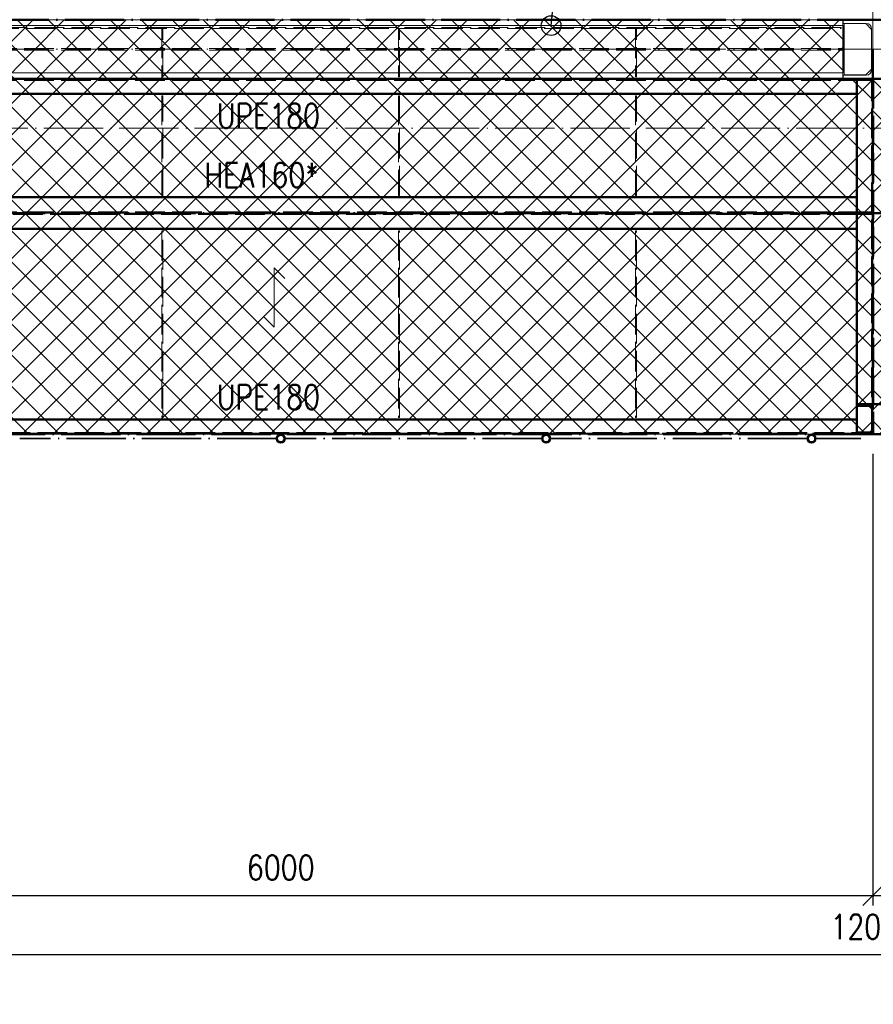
# Paper-space layout 'Layout1' of a CAD drawing. Extents: x -2 to 1380, y -36 to 422.
# Tile 3 of 79: x 129 to 215, y 66 to 166. Entities that reach past the tile are written whole.
import ezdxf

# ---------------------------------------------------------------- set-up
doc = ezdxf.new("R2010")
doc.units = 0
for name, pattern in [('ACAD_ISO02W100', [15, 12, -3]), ('ACAD_ISO04W100', [30.5, 24, -3, 0.5, -3]), ('HP_01_CER_B', [8, 5, -1, 1, -1])]:
    doc.linetypes.add(name, pattern=pattern)
doc.layers.get('0').update_dxf_attribs({"linetype": 'CONTINUOUS'})
doc.layers.get('DEFPOINTS').update_dxf_attribs({"color": 132, "linetype": 'CONTINUOUS'})
for name, color, linetype, lineweight in [('SS_1.ET-HALA_TaO-PRISTAVBA-PODLAH.NOSNIKY', 9, 'CONTINUOUS', 13), ('SS_1.ET-HALA_TaO-RASTR', 7, 'HP_01_CER_B', 13), ('SS_1.ET-HALA_TaO-SLOUP', 9, 'CONTINUOUS', 13), ('SS_2.ET-HALA_TaO-LAVKA_+5.100m', 210, 'CONTINUOUS', 50), ('SS_2.ET-HALA_TaO-LAVKA_+5.100m-KONZOLA', 202, 'CONTINUOUS', 50), ('SS_2.ET-HALA_TaO-LAVKA_+5.100m-PLECH', 90, 'CONTINUOUS', 13), ('SS_2.ET-HALA_TaO-LAVKA_+5.100m-PLECH-VYZTUHA', 150, 'CONTINUOUS', 13), ('SS_2.ET-HALA_TaO-LAVKA_+5.100m-ZABRADLI', 41, 'CONTINUOUS', 35), ('SS_2.ET-HALA_TaO-PRISTAVBA-PODLAHA_LEM', 140, 'CONTINUOUS', 50), ('SS_KOTY', 3, 'CONTINUOUS', 25), ('SS_POPIS_PROFILU', 13, 'CONTINUOUS', 25), ('SS_POPIS_PROFILU_S355', 2, 'CONTINUOUS', 35), ('SS_SRAFY', 8, 'CONTINUOUS', 18), ('SS_STAV.OK-POPIS_PROFILU', 9, 'CONTINUOUS', 13)]:
    doc.layers.add(name, color=color, linetype=linetype, lineweight=lineweight)
doc.styles.add('ROMANS', font='romans.shx', dxfattribs={"width": 0.8})
doc.styles.add('romans.shx', font='romans.shx', dxfattribs={"height": 5})
doc.dimstyles.new('A-1_(2.5)_50AS', dxfattribs={"dimtxt": 2.5, "dimasz": 2, "dimexe": 1, "dimexo": 2, "dimgap": 0, "dimtad": 0, "dimdec": 1, "dimlfac": 50, "dimrnd": 1, "dimtxsty": 'ROMANS', "dimblk1": 'OBLIQUE', "dimblk2": 'OBLIQUE', "dimsah": 1, "dimcen": 2, "dimclrd": 256, "dimclre": 256, "dimclrt": 256, "dimadec": 1, "dimazin": 2, "dimtfac": 0.714286, "dimtdec": 1, "dimtmove": 0, "dimatfit": 3, "dimldrblk": 'OPEN', "dimfxl": 1, "dimtvp": 1.142857, "dimtfill": 1, "dimtolj": 1, "dimlwd": -1, "dimlwe": -1, "dimarcsym": 0})
pattern_1 = [(45, (-864.81247, 154.627365), (-0.0449012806, 0.0449012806), [])]

# ---------------------------------------------------------------- blocks, each defined once
blk = doc.blocks.new('_Oblique')
at = {"color": 0, "linetype": 'ByBlock', "lineweight": -2}
blk.add_line((-0.5, -0.5), (0.5, 0.5), dxfattribs=at)
blk = doc.blocks.new('*D18')
at = {"layer": 'DEFPOINTS', "color": 0, "transparency": 16777216}
for p in [(95.188, 70.856), (95.188, 65.856), (335.188, 65.856)]:
    blk.add_point(p, dxfattribs=at)
at = {"layer": 'SS_KOTY', "transparency": 16777216}
for p, q in [((95.188, 67.856), (95.188, 71.856)), ((335.188, 67.856), (335.188, 71.856)), ((335.188, 70.856), (95.188, 70.856))]:
    blk.add_line(p, q, dxfattribs=at)
at = {"layer": 'SS_KOTY', "transparency": 16777216, "xscale": 2, "yscale": 2, "zscale": 2, "rotation": 180}
blk.add_blockref('_Oblique', (95.188, 70.856), dxfattribs=at)
at = {"layer": 'SS_KOTY', "transparency": 16777216, "xscale": 2, "yscale": 2, "zscale": 2}
blk.add_blockref('_Oblique', (335.188, 70.856), dxfattribs=at)
at = {"layer": 'SS_KOTY', "transparency": 16777216, "insert": (215.188, 73.713), "char_height": 2.5, "attachment_point": 5, "style": 'ROMANS', "bg_fill": 3, "box_fill_scale": 1.1, "bg_fill_color": 256, "bg_fill_true_color": 13158600, "bg_fill_transparency": 0}
blk.add_mtext('\\A1;12000', dxfattribs=at)
blk = doc.blocks.new('_OPEN')
at = {"color": 0, "linetype": 'ByBlock'}
for p, q in [((-1, 0.167), (0, 0)), ((0, 0), (-1, -0.167)), ((0, 0), (-1, 0))]:
    blk.add_line(p, q, dxfattribs=at)
blk = doc.blocks.new('*D24')
at = {"layer": 'DEFPOINTS', "color": 0, "transparency": 16777216}
for p in [(215.188, 123.627, -4998), (335.188, 123.627, -4998.1), (215.188, 76.856)]:
    blk.add_point(p, dxfattribs=at)
at = {"layer": 'SS_KOTY', "transparency": 16777216}
for p, q in [((215.188, 121.627), (215.188, 75.856)), ((335.188, 121.627), (335.188, 75.856)), ((335.188, 76.856), (215.188, 76.856))]:
    blk.add_line(p, q, dxfattribs=at)
at = {"layer": 'SS_KOTY', "transparency": 16777216, "xscale": 2, "yscale": 2, "zscale": 2, "rotation": 180}
blk.add_blockref('_Oblique', (215.188, 76.856), dxfattribs=at)
at = {"layer": 'SS_KOTY', "transparency": 16777216, "xscale": 2, "yscale": 2, "zscale": 2}
blk.add_blockref('_Oblique', (335.188, 76.856), dxfattribs=at)
at = {"layer": 'SS_KOTY', "transparency": 16777216, "insert": (275.188, 79.713), "char_height": 2.5, "attachment_point": 5, "style": 'ROMANS', "bg_fill": 3, "box_fill_scale": 1.1, "bg_fill_color": 256, "bg_fill_true_color": 13158600, "bg_fill_transparency": 0}
blk.add_mtext('\\A1;6000', dxfattribs=at)
blk = doc.blocks.new('*D25')
at = {"layer": 'DEFPOINTS', "color": 0, "transparency": 16777216}
for p in [(95.188, 123.627, -4998), (215.188, 123.627, -4998), (95.188, 76.856)]:
    blk.add_point(p, dxfattribs=at)
at = {"layer": 'SS_KOTY', "transparency": 16777216}
for p, q in [((95.188, 121.627), (95.188, 75.856)), ((215.188, 121.627), (215.188, 75.856)), ((215.188, 76.856), (95.188, 76.856))]:
    blk.add_line(p, q, dxfattribs=at)
at = {"layer": 'SS_KOTY', "transparency": 16777216, "xscale": 2, "yscale": 2, "zscale": 2, "rotation": 180}
blk.add_blockref('_Oblique', (95.188, 76.856), dxfattribs=at)
at = {"layer": 'SS_KOTY', "transparency": 16777216, "xscale": 2, "yscale": 2, "zscale": 2}
blk.add_blockref('_Oblique', (215.188, 76.856), dxfattribs=at)
at = {"layer": 'SS_KOTY', "transparency": 16777216, "insert": (155.188, 79.713), "char_height": 2.5, "attachment_point": 5, "style": 'ROMANS', "bg_fill": 3, "box_fill_scale": 1.1, "bg_fill_color": 256, "bg_fill_true_color": 13158600, "bg_fill_transparency": 0}
blk.add_mtext('\\A1;6000', dxfattribs=at)

psp = doc.layouts.get("Layout1")

# ---------------------------------------------------------------- hatches: boundary and pattern name
at = {"layer": 'SS_SRAFY'}
h = psp.add_hatch(dxfattribs=at)
h.set_pattern_fill('ANSI37', color=8, scale=0.7, angle=90, style=0)
h.set_pattern_definition([(135, (156.0125, 144.3818), (-1.571545, -1.571545), []), (225, (156.0125, 144.3818), (1.571545, -1.571545), [])])
h.paths.add_polyline_path([(215.1875, 123.6274), (215.1875, 159.6073), (212.1675, 159.6073), (212.1675, 165.6274), (99.2076, 165.6274), (99.2076, 143.6073), (95.1875, 143.6073), (95.1875, 123.6274)], flags=0)
h = psp.add_hatch(dxfattribs=at)
h.set_pattern_fill('ANSI37', color=8, scale=0.7, angle=90, style=0)
h.set_pattern_definition([(135, (274.3477, 144.3783), (-1.571545, -1.571545), []), (225, (274.3477, 144.3783), (1.571545, -1.571545), [])])
h.paths.add_polyline_path([(335.1875, 123.6274), (335.1875, 143.6073), (331.1675, 143.6073), (331.1675, 165.6274), (218.2076, 165.6274), (218.2076, 159.6073), (215.1875, 159.6073), (215.1875, 123.6274)], flags=0)
h.paths.add_polyline_path([(316.3875, 148.5273), (316.3875, 150.9274), (316.7476, 150.9274), (316.7476, 148.5273)], flags=0)
h.paths.add_polyline_path([(316.3875, 158.1273), (316.3875, 160.5274), (316.7476, 160.5274), (316.7476, 158.1273)], flags=0)
h = psp.add_hatch(dxfattribs=at)
h.set_pattern_fill('ANSI31', color=5, scale=0.02, style=0)
h.set_pattern_definition(pattern_1)
h.paths.add_polyline_path([(155.1875, 123.6274, 1), (155.1875, 122.7374, 1)], flags=0)
h.paths.add_polyline_path([(155.1875, 123.5274, 1), (155.1875, 122.8374, 1)], flags=0)
h = psp.add_hatch(dxfattribs=at)
h.set_pattern_fill('ANSI31', color=5, scale=0.02, style=0)
h.set_pattern_definition(pattern_1)
h.paths.add_polyline_path([(182.0875, 123.6274, 1), (182.0875, 122.7374, 1)], flags=0)
h.paths.add_polyline_path([(182.0875, 123.5274, 1), (182.0875, 122.8374, 1)], flags=0)
h = psp.add_hatch(dxfattribs=at)
h.set_pattern_fill('ANSI31', color=5, scale=0.02, style=0)
h.set_pattern_definition(pattern_1)
h.paths.add_polyline_path([(208.9875, 123.6274, 1), (208.9875, 122.7374, 1)], flags=0)
h.paths.add_polyline_path([(208.9875, 123.5274, 1), (208.9875, 122.8374, 1)], flags=0)

# ---------------------------------------------------------------- linework, layer by layer
at = {"layer": 'SS_1.ET-HALA_TaO-PRISTAVBA-PODLAH.NOSNIKY', "color": 9, "linetype": 'ACAD_ISO04W100', "ltscale": 0.25}
for p, q in [((215.1875, 162.6274), (215.1875, 306.7274)), ((95.1875, 162.6274), (215.1875, 162.6274)), ((215.1875, 162.6274), (335.1875, 162.6274))]:
    psp.add_line(p, q, dxfattribs=at)
at = {"layer": 'SS_1.ET-HALA_TaO-PRISTAVBA-PODLAH.NOSNIKY', "color": 5, "linetype": 'Continuous', "ltscale": 0.25}
for p, q in [((212.1875, 165.0274), (99.1876, 165.0274)), ((212.1875, 165.0274), (212.1875, 160.2274)), ((143.1375, 160.2274), (119.2375, 160.2274)), ((167.1375, 160.2274), (143.2375, 160.2274)), ((191.1375, 160.2274), (167.2375, 160.2274)), ((212.1875, 160.2274), (191.2375, 160.2274))]:
    psp.add_line(p, q, dxfattribs=at)
at = {"layer": 'SS_1.ET-HALA_TaO-PRISTAVBA-PODLAH.NOSNIKY', "color": 9, "linetype": 'ACAD_ISO02W100', "ltscale": 0.25}
for p, q in [((99.1876, 162.7024), (212.1875, 162.7024)), ((99.1876, 162.5524), (212.1875, 162.5524)), ((143.2375, 160.2274), (143.1375, 160.2274)), ((167.2375, 160.2274), (167.1375, 160.2274)), ((191.2375, 160.2274), (191.1375, 160.2274))]:
    psp.add_line(p, q, dxfattribs=at)
at = {"layer": 'SS_1.ET-HALA_TaO-RASTR', "linetype": 'ACAD_ISO04W100', "ltscale": 0.25}
psp.add_line((70.1875, 154.6274), (825.1574, 154.6274), dxfattribs=at)
at = {"layer": 'SS_1.ET-HALA_TaO-SLOUP', "color": 5, "linetype": 'Continuous', "ltscale": 0.25}
for p, q in [((212.1875, 165.6274), (212.1875, 165.2474)), ((212.1875, 165.2474), (214.5375, 165.2474)), ((214.4775, 165.2274), (212.2775, 165.2274)), ((212.2775, 165.2274), (212.2775, 160.0274)), ((215.0775, 164.6274), (214.4775, 165.2274)), ((215.0775, 160.5474), (215.0775, 164.7074)), ((214.5375, 160.0074), (212.1875, 160.0074)), ((212.1875, 160.0074), (212.1875, 159.6274)), ((212.2775, 160.0274), (214.4775, 160.0274)), ((214.4775, 160.0274), (215.0775, 160.6274)), ((212.1875, 159.6274), (218.1875, 159.6274))]:
    psp.add_line(p, q, dxfattribs=at)
at = {"layer": 'SS_1.ET-HALA_TaO-SLOUP', "color": 5, "linetype": 'Continuous', "ltscale": 0.25, "extrusion": (0, 0, -1)}
for centre, start, end in [((-214.5375, 164.7074), 90, 180), ((-214.5375, 160.5474), 180, 270)]:
    psp.add_arc(centre, 0.54, start, end, dxfattribs=at)
at = {"layer": 'SS_2.ET-HALA_TaO-LAVKA_+5.100m', "color": 7, "linetype": 'ACAD_ISO04W100', "ltscale": 0.25}
for p, q in [((215.1875, 159.6274), (95.1875, 159.6274)), ((335.1875, 159.6274), (215.1875, 159.6274)), ((215.1875, 146.0274), (95.1875, 146.0274)), ((335.1875, 146.0274), (215.1875, 146.0274))]:
    psp.add_line(p, q, dxfattribs=at)
at = {"layer": 'SS_2.ET-HALA_TaO-LAVKA_+5.100m', "color": 1, "linetype": 'Continuous', "ltscale": 0.25}
for p, q in [((99.1876, 159.6274), (212.1875, 159.6274)), ((213.5875, 147.6274), (213.5875, 159.6273)), ((99.1876, 158.1274), (213.5875, 158.1274)), ((213.5875, 147.6274), (99.1876, 147.6274)), ((213.5875, 144.4274), (213.5875, 147.6274)), ((99.1876, 144.4274), (213.5875, 144.4274)), ((213.5875, 125.1274), (96.7875, 125.1274))]:
    psp.add_line(p, q, dxfattribs=at)
at = {"layer": 'SS_2.ET-HALA_TaO-LAVKA_+5.100m', "color": 3, "linetype": 'ACAD_ISO02W100', "ltscale": 0.25}
for p, q in [((99.1876, 159.5174), (213.5875, 159.5174)), ((213.5875, 159.5174), (213.6168, 159.5174)), ((213.6168, 159.5174), (213.6875, 159.5174)), ((213.6875, 159.5174), (213.6875, 159.6273)), ((213.6875, 159.5174), (215.1275, 159.5174)), ((99.1876, 146.0874), (213.5875, 146.0874)), ((213.5875, 145.9674), (99.1876, 145.9674)), ((213.5875, 146.0874), (213.6168, 146.0874)), ((213.6168, 145.9674), (213.5875, 145.9674)), ((213.6168, 146.0874), (213.6875, 146.0874)), ((213.6875, 145.9674), (213.6168, 145.9674)), ((213.6875, 146.0874), (215.1275, 146.0874)), ((213.6875, 145.9674), (213.6875, 146.0874)), ((215.1275, 145.9674), (213.6875, 145.9674))]:
    psp.add_line(p, q, dxfattribs=at)
at = {"layer": 'SS_2.ET-HALA_TaO-LAVKA_+5.100m-KONZOLA', "color": 7, "linetype": 'ACAD_ISO04W100', "ltscale": 0.25}
psp.add_line((215.1875, 162.6274), (215.1875, 125.1474), dxfattribs=at)
at = {"layer": 'SS_2.ET-HALA_TaO-LAVKA_+5.100m-KONZOLA', "color": 3, "linetype": 'ACAD_ISO02W100', "ltscale": 0.25}
for p, q in [((213.5875, 126.6674), (216.7875, 126.6674)), ((213.5875, 126.4874), (214.8275, 126.4874))]:
    psp.add_line(p, q, dxfattribs=at)
at = {"layer": 'SS_2.ET-HALA_TaO-LAVKA_+5.100m-KONZOLA', "color": 3, "linetype": 'ACAD_ISO02W100', "ltscale": 0.25, "extrusion": (0, 0, -1)}
psp.add_arc((-214.8275, 126.1874), 0.3, 90, 180, dxfattribs=at)
at = {"layer": 'SS_2.ET-HALA_TaO-LAVKA_+5.100m-PLECH', "color": 7, "linetype": 'Continuous', "ltscale": 0.25}
for p, q in [((99.2076, 165.6274), (212.1675, 165.6274)), ((212.1675, 159.6073), (212.1675, 165.6274)), ((215.1875, 159.6073), (212.1675, 159.6073)), ((218.2076, 159.6073), (215.1875, 159.6073))]:
    psp.add_line(p, q, dxfattribs=at)
at = {"layer": 'SS_2.ET-HALA_TaO-LAVKA_+5.100m-PLECH', "color": 7}
for p, q in [((154.5321, 140.4711, -4998.2), (154.5321, 134.4711, -4998.2)), ((155.5928, 139.4105, -4998.2), (154.5321, 140.4711, -4998.2)), ((154.5321, 134.4711, -4998.2), (153.4714, 135.5318, -4998.2))]:
    psp.add_line(p, q, dxfattribs=at)
at = {"layer": 'SS_2.ET-HALA_TaO-LAVKA_+5.100m-PLECH-VYZTUHA', "color": 3, "linetype": 'ACAD_ISO02W100', "ltscale": 0.25}
for p, q in [((211.9875, 164.8274), (99.3875, 164.8274)), ((99.3875, 164.7274), (211.9875, 164.7274)), ((143.1375, 164.7274), (143.1375, 159.8274)), ((143.2375, 159.8274), (143.2375, 164.7274)), ((167.1375, 164.7274), (167.1375, 159.8274)), ((167.2375, 159.8274), (167.2375, 164.7274)), ((191.1375, 164.7274), (191.1375, 159.8274)), ((191.2375, 159.8274), (191.2375, 164.7274)), ((211.9875, 164.7274), (211.9875, 164.8274)), ((143.1375, 159.8274), (143.2375, 159.8274)), ((167.1375, 159.8274), (167.2375, 159.8274)), ((191.1375, 159.8274), (191.2375, 159.8274)), ((143.2375, 157.9274), (143.1375, 157.9274)), ((143.1375, 157.9274), (143.1375, 147.8274)), ((143.2375, 147.8274), (143.2375, 157.9274)), ((167.2375, 157.9274), (167.1375, 157.9274)), ((167.1375, 157.9274), (167.1375, 147.8274)), ((167.2375, 147.8274), (167.2375, 157.9274)), ((191.2375, 157.9274), (191.1375, 157.9274)), ((191.1375, 157.9274), (191.1375, 147.8274)), ((191.2375, 147.8274), (191.2375, 157.9274)), ((143.1375, 147.8274), (143.2375, 147.8274)), ((167.1375, 147.8274), (167.2375, 147.8274)), ((191.1375, 147.8274), (191.2375, 147.8274)), ((143.2375, 144.2274), (143.1375, 144.2274)), ((143.1375, 144.2274), (143.1375, 125.3274)), ((143.2375, 125.3274), (143.2375, 144.2274)), ((167.2375, 144.2274), (167.1375, 144.2274)), ((167.1375, 144.2274), (167.1375, 125.3274)), ((167.2375, 125.3274), (167.2375, 144.2274)), ((191.2375, 144.2274), (191.1375, 144.2274)), ((191.1375, 144.2274), (191.1375, 125.3274)), ((191.2375, 125.3274), (191.2375, 144.2274)), ((143.1375, 125.3274), (143.2375, 125.3274)), ((167.1375, 125.3274), (167.2375, 125.3274)), ((191.1375, 125.3274), (191.2375, 125.3274))]:
    psp.add_line(p, q, dxfattribs=at)
at = {"layer": 'SS_2.ET-HALA_TaO-PRISTAVBA-PODLAHA_LEM', "color": 7, "linetype": 'ACAD_ISO04W100', "ltscale": 0.25}
for p, q in [((95.1875, 165.6274), (215.1875, 165.6274)), ((215.1875, 165.6274), (334.1875, 165.6274))]:
    psp.add_line(p, q, dxfattribs=at)
at = {"layer": 'SS_STAV.OK-POPIS_PROFILU', "color": 0, "linetype": 'ByBlock', "lineweight": -2}
psp.add_line((182.5928, 165.0274), (182.8037, 167.0162), dxfattribs=at)
at = {"layer": 'SS_STAV.OK-POPIS_PROFILU', "color": 9}
psp.add_lwpolyline([(182.5928, 165.0274), (183.7617, 176.0494), (200.3331, 176.0494)], dxfattribs=at)
at = {"layer": 'SS_STAV.OK-POPIS_PROFILU', "color": 0, "linetype": 'ByBlock', "lineweight": -2}
psp.add_circle((182.5928, 165.0274), 1, dxfattribs=at)

# ---------------------------------------------------------------- texts
at = {"layer": 'SS_POPIS_PROFILU', "color": 13, "style": 'romans.shx', "width": 0.8}
for p in [(148.7079, 154.6274), (148.7079, 126.1374)]:
    psp.add_text('UPE180', height=2.5, dxfattribs=at).set_placement(p)
at = {"layer": 'SS_POPIS_PROFILU_S355', "color": 2, "style": 'romans.shx', "width": 0.8}
psp.add_text('HEA160*', height=2.5, dxfattribs=at).set_placement((147.4698, 148.6374))

# ---------------------------------------------------------------- dimensions: what is measured, and where the dimension line sits
at = {"layer": 'SS_KOTY'}
dim = psp.add_linear_dim(base=(95.1875, 70.8556), p1=(335.1875, 65.8556), p2=(95.1875, 65.8556), dimstyle='A-1_(2.5)_50AS', override={"dimtmove": 1}, dxfattribs=at)
dim.commit()
dim.dimension.update_dxf_attribs({"geometry": '*D18', "text_midpoint": (215.1875, 73.7127)})

# ---------------------------------------------------------------- next in the draw order: dimensions: what is measured, and where the dimension line sits
dim = psp.add_linear_dim(base=(215.1875, 76.8556), p1=(335.1875, 123.6274, -4998.1), p2=(215.1875, 123.6274, -4998), dimstyle='A-1_(2.5)_50AS', override={"dimtmove": 1}, dxfattribs=at)
dim.commit()
dim.dimension.update_dxf_attribs({"geometry": '*D24', "text_midpoint": (275.1875, 79.7127)})

# ---------------------------------------------------------------- next in the draw order: dimensions: what is measured, and where the dimension line sits
dim = psp.add_linear_dim(base=(95.1875, 76.8556), p1=(215.1875, 123.6274, -4998), p2=(95.1875, 123.6274, -4998), dimstyle='A-1_(2.5)_50AS', override={"dimtmove": 1}, dxfattribs=at)
dim.commit()
dim.dimension.update_dxf_attribs({"geometry": '*D25', "text_midpoint": (155.1875, 79.7127)})

# ---------------------------------------------------------------- next in the draw order: linework, layer by layer
at = {"layer": 'SS_2.ET-HALA_TaO-LAVKA_+5.100m', "color": 7, "linetype": 'ACAD_ISO04W100', "ltscale": 0.25}
for p, q in [((215.1875, 162.6274), (215.1875, 123.6274)), ((215.1875, 123.6274), (95.1875, 123.6274)), ((335.1875, 123.6274), (215.1875, 123.6274))]:
    psp.add_line(p, q, dxfattribs=at)
at = {"layer": 'SS_2.ET-HALA_TaO-LAVKA_+5.100m', "color": 3, "linetype": 'ACAD_ISO02W100', "ltscale": 0.25}
for p, q in [((215.1275, 123.6274), (215.1275, 159.6273)), ((215.2475, 159.6273), (215.2475, 123.6274)), ((96.7875, 123.7374), (213.5875, 123.7374)), ((213.5875, 123.6274), (213.5875, 123.7474)), ((213.5875, 123.7374), (213.6168, 123.7374)), ((213.6168, 123.7374), (213.6875, 123.7374)), ((213.6875, 123.7374), (215.1275, 123.7374)), ((213.6875, 123.6274), (213.6875, 123.7374))]:
    psp.add_line(p, q, dxfattribs=at)
at = {"layer": 'SS_2.ET-HALA_TaO-LAVKA_+5.100m', "color": 1, "linetype": 'Continuous', "ltscale": 0.25}
for p, q in [((213.5875, 123.7474), (213.5875, 144.4274)), ((215.0875, 123.6274), (215.2875, 123.6274))]:
    psp.add_line(p, q, dxfattribs=at)
at = {"layer": 'SS_2.ET-HALA_TaO-LAVKA_+5.100m-KONZOLA', "color": 3, "linetype": 'ACAD_ISO02W100', "ltscale": 0.25}
psp.add_line((214.8275, 123.8074), (213.5875, 123.8074), dxfattribs=at)
at = {"layer": 'SS_2.ET-HALA_TaO-LAVKA_+5.100m-KONZOLA', "color": 3, "linetype": 'ACAD_ISO02W100', "ltscale": 0.25, "extrusion": (-7.5345e-14, 1.81899e-13, -1)}
psp.add_arc((-214.8275, 124.1074), 0.3, 180, 270, dxfattribs=at)
at = {"layer": 'SS_2.ET-HALA_TaO-LAVKA_+5.100m-PLECH', "color": 7, "linetype": 'Continuous', "ltscale": 0.25}
for p, q in [((215.1875, 123.6274), (215.1875, 159.6073)), ((95.1875, 123.6274), (215.1875, 123.6274)), ((215.1875, 123.6274), (335.1875, 123.6274))]:
    psp.add_line(p, q, dxfattribs=at)
at = {"layer": 'SS_2.ET-HALA_TaO-LAVKA_+5.100m-ZABRADLI', "color": 7, "linetype": 'ACAD_ISO04W100', "ltscale": 0.25}
for p, q in [((215.0875, 123.6874), (95.2875, 123.6874)), ((154.7425, 123.1824), (128.7326, 123.1824)), ((181.6425, 123.1824), (155.6326, 123.1824)), ((208.5425, 123.1824), (182.5326, 123.1824)), ((209.4326, 123.1824), (212.9675, 123.1824))]:
    psp.add_line(p, q, dxfattribs=at)
at = {"layer": 'SS_2.ET-HALA_TaO-LAVKA_+5.100m-ZABRADLI', "color": 1, "linetype": 'Continuous', "ltscale": 0.25}
for centre, radius in [((155.1875, 123.1824), 0.445), ((155.1875, 123.1824), 0.345), ((182.0875, 123.1824), 0.445), ((182.0875, 123.1824), 0.345), ((208.9875, 123.1824), 0.445), ((208.9875, 123.1824), 0.345)]:
    psp.add_circle(centre, radius, dxfattribs=at)
at = {"layer": 'SS_2.ET-HALA_TaO-LAVKA_+5.100m-ZABRADLI', "color": 7, "linetype": 'ACAD_ISO04W100', "ltscale": 0.25, "extrusion": (0, -1, 0)}
psp.add_arc((212.9675, 0, -123.1824), 1.02, 270, 358.876481, dxfattribs=at)

doc.saveas('drawing.dxf')
